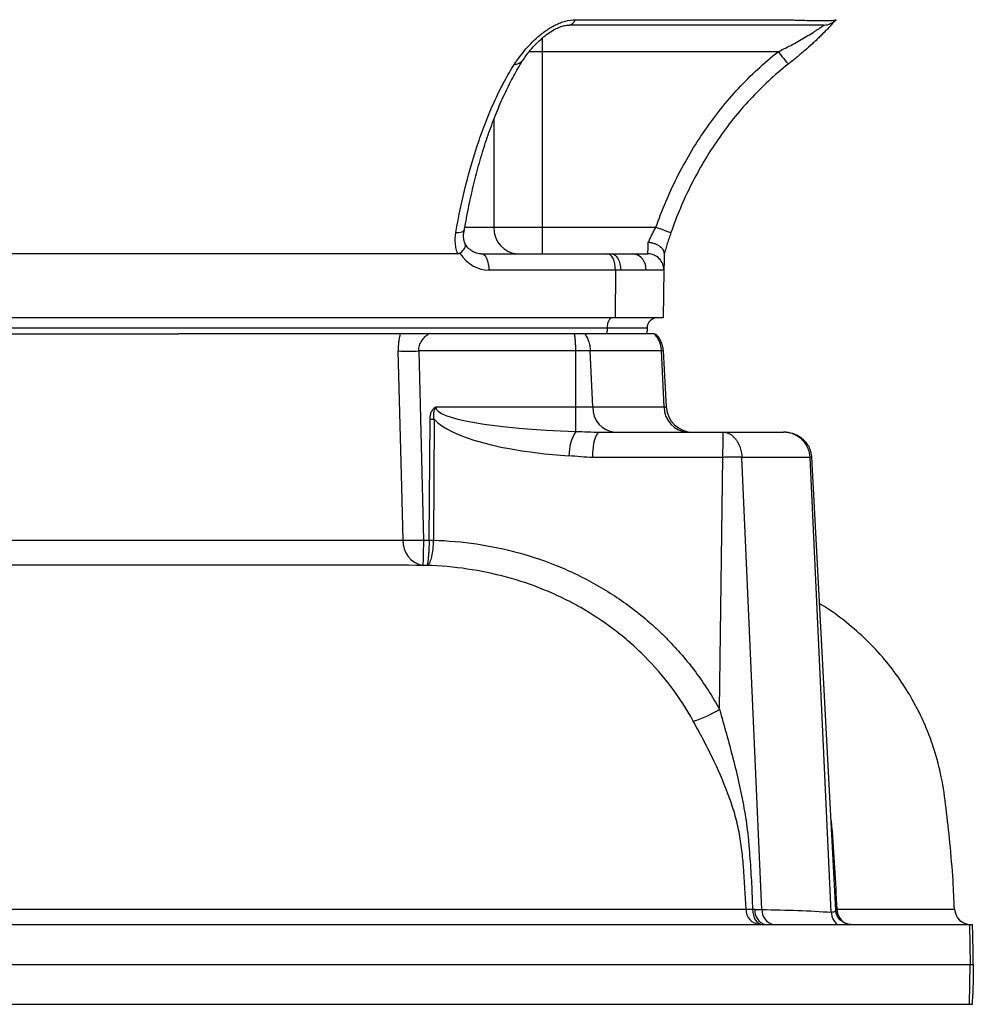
# Model space of a CAD drawing. Header units: millimetres. Extents: x 1136 to 1836, y 540 to 2623.
# Tile 7 of 13: x 1628 to 1807, y 851 to 1036. Entities that reach past the tile are written whole.
import ezdxf

# ---------------------------------------------------------------- set-up
doc = ezdxf.new("R2010")
doc.units = ezdxf.units.MM

msp = doc.modelspace()

# ---------------------------------------------------------------- linework, layer by layer
at = {"color": 7, "linetype": 'Continuous', "lineweight": 25}
for p, q in [((1732.03, 1035.6), (1771.92, 1035.6)), ((1770.19, 1029.59), (1725.79, 1029.59)), ((1725.79, 1029.59), (1725.79, 996.59)), ((1711.13, 996.05), (1711.13, 996.08)), ((1716.75, 996.59), (1725.79, 996.59)), ((1725.79, 996.59), (1725.79, 991.59)), ((1725.79, 996.59), (1747.2, 996.59)), ((1709.97, 991.59), (1574.78, 991.59)), ((1714.36, 991.59), (1738.1, 991.59)), ((1738.1, 991.59), (1738.89, 991.59)), ((1738.89, 991.59), (1742.87, 991.59)), ((1742.87, 991.59), (1745.7, 991.59)), ((1739.6, 988.54), (1715.86, 988.54)), ((1739.6, 988.54), (1739.52, 979.59)), ((1740.54, 988.54), (1739.6, 988.54)), ((1745.31, 988.54), (1740.54, 988.54)), ((1748.7, 988.54), (1745.31, 988.54)), ((1748.7, 988.54), (1748.55, 979.59)), ((1739.52, 979.59), (1545.02, 979.59)), ((1748.55, 979.59), (1739.52, 979.59)), ((1738.01, 977.66), (1543.51, 977.66)), ((1738.01, 977.66), (1737.99, 976.59)), ((1745.53, 977.66), (1738.01, 977.66)), ((1745.53, 977.66), (1745.49, 976.59)), ((1623.97, 976.59), (1657.51, 976.59)), ((1729.26, 976.59), (1657.51, 976.59)), ((1731.9, 976.59), (1729.26, 976.59)), ((1735.45, 976.59), (1733.82, 976.59)), ((1737.99, 976.59), (1735.45, 976.59)), ((1745.49, 976.59), (1737.99, 976.59)), ((1746.88, 976.59), (1745.49, 976.59)), ((1702.62, 973.35), (1703.5, 937.81)), ((1732.15, 973.35), (1702.62, 973.35)), ((1732.15, 962.83), (1732.15, 973.35)), ((1735.33, 962.83), (1734.87, 973.35)), ((1748.26, 973.35), (1734.87, 973.35)), ((1748.75, 962.83), (1748.26, 973.35)), ((1749.16, 962.83), (1748.61, 973.39)), ((1748.61, 973.39), (1748.61, 973.39)), ((1705.81, 962.83), (1732.15, 962.83)), ((1732.15, 962.83), (1735.33, 962.83)), ((1732.15, 958.24), (1732.15, 962.83)), ((1735.33, 962.83), (1748.75, 962.83)), ((1704.58, 937.8), (1704.74, 960.53)), ((1705.52, 960.53), (1705.36, 937.8)), ((1736.61, 958.09), (1759.85, 958.09)), ((1759.85, 958.09), (1771.16, 958.09)), ((1759.79, 953.35), (1735.32, 953.35)), ((1759.15, 906.02), (1759.79, 953.35)), ((1767.11, 868.4), (1763.36, 953.35)), ((1776.18, 953.35), (1763.36, 953.35)), ((1780.16, 867.89), (1776.18, 953.35)), ((1781, 868.28), (1776.54, 953.4)), ((1703.5, 937.81), (1704.58, 937.78)), ((1765.36, 868.44), (1765.8, 868.44)), ((1584.26, 865.59), (1767.82, 865.59)), ((1767.82, 865.59), (1769.21, 865.59)), ((1769.21, 865.59), (1781.27, 865.59)), ((1781.27, 865.59), (1783.87, 865.59)), ((1783.87, 865.59), (1806.15, 865.59)), ((1806.15, 865.59), (1806.28, 858.09)), ((1806.15, 865.59), (1806.74, 865.59)), ((1806.77, 863.72), (1806.74, 865.59)), ((1584.29, 858.09), (1806.28, 858.09)), ((1806.15, 850.59), (1806.28, 858.09)), ((1806.28, 858.09), (1806.86, 858.09)), ((1806.74, 850.59), (1806.77, 852.47)), ((1584.26, 850.59), (1806.15, 850.59)), ((1806.15, 850.59), (1806.74, 850.59))]:
    msp.add_line(p, q, dxfattribs=at)
at = {"color": 8, "linetype": 'Continuous', "lineweight": 25}
for p, q in [((1725.79, 1032.16), (1725.79, 1029.59)), ((1725.79, 1029.59), (1723.35, 1029.59)), ((1716.75, 1016.87), (1716.75, 996.59)), ((1711.39, 996.59), (1716.75, 996.59)), ((1748.75, 962.83), (1749.16, 962.83))]:
    msp.add_line(p, q, dxfattribs=at)
at = {"color": 7, "linetype": 'Continuous', "lineweight": 25, "flags": 128}
for points in [[(1781.05, 1035.6), (1781.05, 1035.6)], [(1770.19, 1029.59), (1770.56, 1029.13), (1770.9, 1028.69), (1771.23, 1028.28), (1771.51, 1027.93), (1771.74, 1027.63), (1771.91, 1027.42), (1772.02, 1027.28), (1772.05, 1027.24)], [(1747.2, 996.59), (1747.75, 996.4), (1748.29, 996.21), (1748.77, 996.04), (1749.2, 995.89), (1749.56, 995.77), (1749.82, 995.68), (1749.98, 995.62), (1750.03, 995.6)], [(1745.7, 991.59), (1745.71, 991.69), (1745.71, 991.96), (1745.73, 992.41), (1745.74, 993.01), (1745.76, 993.75)], [(1748.76, 991.72), (1748.74, 990.63), (1748.72, 989.74), (1748.71, 989.08), (1748.71, 988.68), (1748.7, 988.54)], [(1715.86, 988.54), (1715.83, 989.13), (1715.75, 989.7), (1715.61, 990.23), (1715.43, 990.7), (1715.2, 991.08), (1714.94, 991.36), (1714.65, 991.53), (1714.36, 991.59)], [(1739.6, 988.54), (1739.57, 989.13), (1739.49, 989.7), (1739.36, 990.23), (1739.17, 990.7), (1738.94, 991.08), (1738.68, 991.36), (1738.39, 991.53), (1738.1, 991.59)], [(1738.89, 991.59), (1739.22, 991.53), (1739.53, 991.36), (1739.82, 991.08), (1740.07, 990.7), (1740.28, 990.23), (1740.43, 989.7), (1740.52, 989.13), (1740.54, 988.54)], [(1739.01, 979.59), (1738.82, 979.56), (1738.64, 979.45), (1738.47, 979.27), (1738.32, 979.03), (1738.19, 978.74), (1738.1, 978.41), (1738.04, 978.04), (1738.01, 977.66)], [(1699.66, 937.81), (1699.41, 947.79), (1698.76, 973.35)], [(1735.32, 953.35), (1735.36, 954.29), (1735.44, 955.19), (1735.56, 956.01), (1735.72, 956.72), (1735.92, 957.3), (1736.14, 957.74), (1736.37, 958), (1736.61, 958.09)], [(1703.5, 937.81), (1703.48, 936.88), (1703.47, 936), (1703.45, 935.19), (1703.44, 934.47), (1703.42, 933.89), (1703.41, 933.45), (1703.41, 933.18), (1703.41, 933.07)], [(1765.36, 868.44), (1765.41, 867.87), (1765.52, 867.34), (1765.7, 866.85), (1765.93, 866.42), (1766.2, 866.07), (1766.51, 865.81), (1766.85, 865.65), (1767.2, 865.59)]]:
    msp.add_lwpolyline(points, dxfattribs=at)
at = {"color": 8, "linetype": 'Continuous', "lineweight": 25, "flags": 128}
msp.add_lwpolyline([(1709.59, 995.6), (1710.07, 995.62), (1710.48, 995.68), (1710.8, 995.77), (1711.02, 995.89), (1711.12, 996.04), (1711.13, 996.05)], dxfattribs=at)
at = {"color": 7, "linetype": 'Continuous', "lineweight": 25}
for centre, radius, start, end in [((1730.67, 1035.99), 1.41, 279.6844, 344.1784), ((1778.81, 1037.59), 3, 270, 318.372), ((1721.52, 996.36), 4.78, 177.2529, 266.9602), ((1742.55, 988.84), 2.78, 353.894, 83.4141), ((1745.7, 988.59), 3, 359, 90), ((1747.53, 977.59), 2, 90, 178), ((1700.69, 1039.35), 66.02, 268.3249, 271.6751), ((1739.92, 962.67), 4.6, 177.9991, 264.7914), ((1753.47, 962.81), 4.72, 179.7144, 266.7933), ((1754.15, 963.09), 5, 183, 270), ((1705.13, 1016.24), 55.71, 269.6013, 270.3987), ((1739.23, 953.77), 8.37, 147.7245, 180.8159), ((1704.15, 937.52), 4.51, 176.2786, 260.4605), ((1701.58, 1004.1), 66.31, 268.3379, 271.6621), ((1704.97, 993.51), 55.71, 269.6013, 270.3987), ((1706.62, 993.13), 55.38, 267.8931, 268.6947), ((1748.98, 922.1), 19.02, 285.9786, 302.323), ((1766.93, 868.37), 2.79, 178.2162, 265.526), ((1768.39, 868.13), 2.6, 173.2557, 257.3628), ((1769.96, 868.34), 2.85, 178.909, 254.8129), ((1783.21, 867.94), 3.05, 180.8454, 230.2851), ((1784.09, 868.46), 2.87, 180.1218, 267.6426), ((1806.34, 868.59), 3, 182.2783, 269.9435)]:
    msp.add_arc(centre, radius, start, end, dxfattribs=at)
at = {"color": 8, "linetype": 'Continuous', "lineweight": 25}
msp.add_arc((1720.75, 1029.01), 1.77, 265.1136, 325.4417, dxfattribs=at)
at = {"color": 7, "linetype": 'Continuous', "lineweight": 25}
for centre, major_axis, ratio, start_param, end_param in [((1715.93, 996.54), (0.28, 8), 0.865762, 2.247727, 3.17178), ((1743.18, 963.09), (37.38, 0.28), 0.133574, 3.138763, 4.411704), ((1741.89, 963.35), (37.38, 0.58), 0.267102, 3.369284, 4.40852)]:
    msp.add_ellipse(centre, major_axis=major_axis, ratio=ratio, start_param=start_param, end_param=end_param, dxfattribs=at)
for points, knots in [([(1720.6, 1027.24), (1720.74, 1027.45), (1720.88, 1027.65), (1721.17, 1028.07), (1721.32, 1028.28), (1721.79, 1028.92), (1722.13, 1029.35), (1722.86, 1030.21), (1723.26, 1030.65), (1724.1, 1031.52), (1724.55, 1031.95), (1725.27, 1032.58), (1725.52, 1032.79), (1726.04, 1033.19), (1726.31, 1033.39), (1726.86, 1033.77), (1727.14, 1033.95), (1727.72, 1034.3), (1728.02, 1034.46), (1728.63, 1034.76), (1728.94, 1034.9), (1729.56, 1035.14), (1729.87, 1035.25), (1730.82, 1035.51), (1731.44, 1035.6), (1732.03, 1035.6)], [0, 0, 0, 0, 0.0625, 0.0625, 0.125, 0.125, 0.25, 0.25, 0.375, 0.375, 0.5, 0.5, 0.5625, 0.5625, 0.625, 0.625, 0.6875, 0.6875, 0.75, 0.75, 0.8125, 0.8125, 0.875, 0.875, 1, 1, 1, 1]), ([(1722.22, 1028), (1722.39, 1028.26), (1722.78, 1028.85), (1723.61, 1029.9), (1724.62, 1031.04), (1725.75, 1032.11), (1726.85, 1032.97), (1727.91, 1033.66), (1728.93, 1034.15), (1729.84, 1034.46), (1730.54, 1034.59), (1730.81, 1034.58), (1730.89, 1034.58)], [0, 0, 0, 0, 0.108583, 0.244155, 0.401828, 0.528815, 0.639702, 0.736884, 0.821574, 0.89552, 0.96954, 1, 1, 1, 1]), ([(1778.81, 1034.59), (1778.81, 1034.59), (1778.81, 1034.59), (1778.81, 1034.59), (1778.81, 1034.59), (1778.81, 1034.59), (1778.81, 1034.59), (1778.81, 1034.59), (1778.78, 1034.59), (1778.65, 1034.59), (1778.56, 1034.59), (1778.32, 1034.59), (1778.17, 1034.59), (1777.81, 1034.59), (1777.6, 1034.59), (1777.13, 1034.59), (1776.86, 1034.59), (1776, 1034.59), (1775.32, 1034.59), (1774.16, 1034.59), (1773.75, 1034.59), (1772.9, 1034.59), (1772.46, 1034.59), (1771.77, 1034.59), (1771.53, 1034.59), (1771.05, 1034.59), (1770.81, 1034.59), (1770.07, 1034.59), (1768.61, 1034.59), (1763.22, 1034.59), (1750.49, 1034.59), (1738.74, 1034.59), (1730.91, 1034.59)], [0, 0, 0, 0, 0.25, 0.375, 0.40625, 0.40625, 0.421875, 0.421875, 0.4375, 0.4375, 0.453125, 0.453125, 0.46875, 0.46875, 0.484375, 0.484375, 0.5, 0.5, 0.53125, 0.53125, 0.546875, 0.546875, 0.5625, 0.5625, 0.570312, 0.570312, 0.578125, 0.578125, 0.59375, 0.625, 0.75, 1, 1, 1, 1]), ([(1770.19, 1029.59), (1770.65, 1029.82), (1771.11, 1030.04), (1772.01, 1030.49), (1772.45, 1030.72), (1773.33, 1031.19), (1773.77, 1031.43), (1774.63, 1031.92), (1775.06, 1032.17), (1775.88, 1032.66), (1776.27, 1032.91), (1776.84, 1033.27), (1777.03, 1033.39), (1777.38, 1033.62), (1777.55, 1033.73), (1777.86, 1033.94), (1778.01, 1034.04), (1778.28, 1034.22), (1778.4, 1034.3), (1778.54, 1034.41), (1778.59, 1034.44), (1778.67, 1034.49), (1778.7, 1034.52), (1778.78, 1034.57), (1778.81, 1034.59), (1778.81, 1034.59)], [0, 0, 0, 0, 0.125, 0.125, 0.25, 0.25, 0.375, 0.375, 0.5, 0.5, 0.625, 0.625, 0.6875, 0.6875, 0.75, 0.75, 0.8125, 0.8125, 0.875, 0.875, 0.90625, 0.90625, 0.9375, 0.9375, 1, 1, 1, 1]), ([(1771.92, 1035.6), (1772.08, 1035.59), (1772.25, 1035.59), (1772.58, 1035.57), (1772.75, 1035.57), (1773.23, 1035.55), (1773.55, 1035.53), (1774.47, 1035.5), (1775.06, 1035.49), (1776.72, 1035.45), (1777.67, 1035.44), (1778.86, 1035.44), (1779.21, 1035.44), (1779.83, 1035.45), (1780.1, 1035.46), (1780.53, 1035.49), (1780.7, 1035.5), (1780.89, 1035.53), (1780.94, 1035.55), (1781, 1035.57), (1781.01, 1035.57), (1781.04, 1035.59), (1781.05, 1035.59), (1781.05, 1035.6)], [0, 0, 0, 0, 0.03125, 0.03125, 0.0625, 0.0625, 0.125, 0.125, 0.25, 0.25, 0.5, 0.5, 0.625, 0.625, 0.75, 0.75, 0.875, 0.875, 0.9375, 0.9375, 0.96875, 0.96875, 1, 1, 1, 1]), ([(1781.05, 1035.6), (1781.05, 1035.6), (1781.03, 1035.58), (1780.95, 1035.49), (1780.89, 1035.42), (1780.74, 1035.25), (1780.64, 1035.14), (1780.42, 1034.9), (1780.29, 1034.76), (1779.87, 1034.3), (1779.54, 1033.95), (1778.99, 1033.38), (1778.79, 1033.18), (1778.39, 1032.77), (1778.18, 1032.57), (1777.75, 1032.15), (1777.53, 1031.94), (1777.08, 1031.5), (1776.85, 1031.29), (1776.14, 1030.63), (1775.65, 1030.2), (1774.66, 1029.34), (1774.15, 1028.91), (1773.38, 1028.28), (1773.12, 1028.07), (1772.59, 1027.65), (1772.32, 1027.45), (1772.05, 1027.24)], [0, 0, 0, 0, 0.0625, 0.0625, 0.125, 0.125, 0.1875, 0.1875, 0.25, 0.25, 0.375, 0.375, 0.4375, 0.4375, 0.5, 0.5, 0.5625, 0.5625, 0.625, 0.625, 0.75, 0.75, 0.875, 0.875, 0.9375, 0.9375, 1, 1, 1, 1]), ([(1747.2, 996.59), (1748.33, 999.82), (1749.65, 1002.95), (1751.94, 1007.5), (1752.76, 1008.99), (1754.49, 1011.93), (1755.42, 1013.37), (1758.32, 1017.58), (1760.43, 1020.22), (1765.02, 1025.16), (1767.51, 1027.47), (1770.19, 1029.59)], [0, 0, 0, 0, 0.25, 0.25, 0.375, 0.375, 0.5, 0.5, 0.75, 0.75, 1, 1, 1, 1]), ([(1709.59, 995.6), (1710.13, 998.7), (1710.76, 1001.69), (1712.21, 1007.46), (1713.03, 1010.24), (1714.41, 1014.25), (1714.89, 1015.56), (1715.66, 1017.48), (1715.92, 1018.11), (1716.45, 1019.36), (1716.72, 1019.97), (1717.56, 1021.77), (1718.14, 1022.93), (1719.34, 1025.16), (1719.96, 1026.22), (1720.6, 1027.24)], [0, 0, 0, 0, 0.25, 0.25, 0.5, 0.5, 0.625, 0.625, 0.6875, 0.6875, 0.75, 0.75, 0.875, 0.875, 1, 1, 1, 1]), ([(1711.19, 996.03), (1711.33, 996.84), (1711.73, 999.14), (1712.48, 1002.71), (1713.46, 1006.82), (1714.56, 1010.69), (1715.82, 1014.48), (1717.19, 1018.11), (1718.68, 1021.54), (1720.25, 1024.72), (1721.45, 1026.72), (1722.12, 1027.88), (1722.22, 1028.04)], [0, 0, 0, 0, 0.0645394, 0.183436, 0.2930386, 0.4089896, 0.5211614, 0.6388633, 0.754917, 0.8688217, 0.9808774, 1, 1, 1, 1]), ([(1772.05, 1027.24), (1769.48, 1025.21), (1767.11, 1023), (1762.71, 1018.26), (1760.69, 1015.74), (1757.92, 1011.71), (1757.03, 1010.33), (1755.37, 1007.52), (1754.58, 1006.08), (1752.38, 1001.7), (1751.11, 998.69), (1750.03, 995.6)], [0, 0, 0, 0, 0.25, 0.25, 0.5, 0.5, 0.625, 0.625, 0.75, 0.75, 1, 1, 1, 1]), ([(1709.97, 991.59), (1709.85, 991.9), (1709.75, 992.21), (1709.59, 992.86), (1709.53, 993.2), (1709.44, 994.21), (1709.47, 994.9), (1709.59, 995.6)], [0, 0, 0, 0, 0.25, 0.25, 0.5, 0.5, 1, 1, 1, 1]), ([(1711.38, 993.4), (1711.28, 993.67), (1711.08, 994.24), (1711.01, 995.17), (1711.11, 995.81), (1711.16, 996.08)], [0, 0, 0, 0, 0.357254, 0.729416, 1, 1, 1, 1]), ([(1745.76, 993.75), (1745.86, 993.96), (1745.97, 994.19), (1746.19, 994.65), (1746.3, 994.89), (1746.54, 995.37), (1746.67, 995.61), (1746.93, 996.1), (1747.06, 996.35), (1747.2, 996.59)], [0, 0, 0, 0, 0.25, 0.25, 0.5, 0.5, 0.75, 0.75, 1, 1, 1, 1]), ([(1750.03, 995.6), (1749.91, 995.25), (1749.79, 994.9), (1749.56, 994.21), (1749.45, 993.86), (1749.23, 993.19), (1749.13, 992.86), (1748.94, 992.21), (1748.84, 991.9), (1748.76, 991.59)], [0, 0, 0, 0, 0.25, 0.25, 0.5, 0.5, 0.75, 0.75, 1, 1, 1, 1]), ([(1714.36, 991.59), (1714.24, 991.6), (1713.79, 991.61), (1713.08, 991.82), (1712.23, 992.36), (1711.63, 992.99), (1711.34, 993.46), (1711.26, 993.59)], [0, 0, 0, 0, 0.106917, 0.394989, 0.63854, 0.897619, 1, 1, 1, 1]), ([(1748.76, 991.72), (1748.76, 991.83), (1748.74, 991.95), (1748.67, 992.17), (1748.61, 992.29), (1748.46, 992.51), (1748.37, 992.62), (1748.15, 992.83), (1748.03, 992.93), (1747.75, 993.12), (1747.6, 993.21), (1747.27, 993.37), (1747.1, 993.44), (1746.73, 993.56), (1746.55, 993.61), (1746.25, 993.68), (1746.16, 993.7), (1745.96, 993.73), (1745.86, 993.74), (1745.76, 993.75)], [0, 0, 0, 0, 0.125, 0.125, 0.25, 0.25, 0.375, 0.375, 0.5, 0.5, 0.625, 0.625, 0.75, 0.75, 0.875, 0.875, 0.9375, 0.9375, 1, 1, 1, 1]), ([(1710.36, 991.72), (1710.58, 991.91), (1711.03, 992.3), (1711.37, 992.86), (1711.47, 993.26), (1711.34, 993.4), (1711.3, 993.44)], [0, 0, 0, 0, 0.2926058, 0.5852258, 0.8777549, 1, 1, 1, 1]), ([(1699.12, 976.59), (1699.06, 976.34), (1699, 976.08), (1698.9, 975.55), (1698.86, 975.28), (1698.77, 974.47), (1698.75, 973.92), (1698.76, 973.35)], [0, 0, 0, 0, 0.25, 0.25, 0.5, 0.5, 1, 1, 1, 1]), ([(1702.62, 973.35), (1702.61, 973.53), (1702.62, 973.7), (1702.66, 974.05), (1702.7, 974.22), (1702.8, 974.54), (1702.86, 974.7), (1703, 975), (1703.08, 975.14), (1703.35, 975.55), (1703.55, 975.79), (1704, 976.23), (1704.24, 976.42), (1704.48, 976.59)], [0, 0, 0, 0, 0.125, 0.125, 0.25, 0.25, 0.375, 0.375, 0.5, 0.5, 0.75, 0.75, 1, 1, 1, 1]), ([(1732.15, 973.35), (1732.15, 973.7), (1732.14, 974.03), (1732.12, 974.52), (1732.11, 974.68), (1732.09, 975), (1732.08, 975.16), (1732.06, 975.45), (1732.04, 975.6), (1732.01, 975.87), (1731.99, 976), (1731.96, 976.26), (1731.94, 976.38), (1731.91, 976.53), (1731.91, 976.56), (1731.9, 976.59)], [0, 0, 0, 0, 0.1327759, 0.1327759, 0.1991638, 0.1991638, 0.2655518, 0.2655518, 0.329218, 0.329218, 0.3928842, 0.3928842, 0.4565505, 0.4565505, 0.4733431, 0.4733431, 0.4733431, 0.4733431]), ([(1733.82, 976.59), (1733.71, 976.59), (1733.59, 976.59), (1733.31, 976.59), (1733.16, 976.59), (1732.82, 976.59), (1732.65, 976.59), (1732.28, 976.59), (1732.09, 976.59), (1731.9, 976.59)], [0, 0, 0, 0, 0.25, 0.25, 0.5, 0.5, 0.75, 0.75, 1, 1, 1, 1]), ([(1733.82, 976.59), (1733.84, 976.56), (1733.86, 976.53), (1733.96, 976.38), (1734.04, 976.26), (1734.18, 976), (1734.25, 975.87), (1734.37, 975.6), (1734.43, 975.45), (1734.54, 975.16), (1734.59, 975), (1734.68, 974.68), (1734.72, 974.52), (1734.81, 974.03), (1734.85, 973.7), (1734.87, 973.35)], [0, 0, 0, 0, 0.0167926, 0.0167926, 0.0804589, 0.0804589, 0.1441251, 0.1441251, 0.2077913, 0.2077913, 0.2741792, 0.2741792, 0.3405672, 0.3405672, 0.4733431, 0.4733431, 0.4733431, 0.4733431]), ([(1748.26, 973.35), (1748.26, 973.42), (1748.25, 973.57), (1748.22, 973.78), (1748.19, 973.99), (1748.15, 974.19), (1748.1, 974.4), (1748.04, 974.6), (1747.98, 974.81), (1747.9, 975.01), (1747.79, 975.26), (1747.64, 975.57), (1747.42, 975.93), (1747.17, 976.28), (1746.97, 976.49), (1746.88, 976.59)], [0, 0, 0, 0, 0.058262, 0.116622, 0.175083, 0.23365, 0.292327, 0.351117, 0.410026, 0.469056, 0.528212, 0.642831, 0.759653, 0.878701, 1, 1, 1, 1]), ([(1748.61, 973.38), (1748.57, 973.7), (1748.49, 974.35), (1748.13, 975.26), (1747.67, 976.03), (1747.27, 976.43), (1747.1, 976.6)], [0, 0, 0, 0, 0.264842, 0.537509, 0.800138, 1, 1, 1, 1]), ([(1734.87, 973.35), (1734.84, 973.36), (1734.77, 973.36), (1734.67, 973.36), (1734.55, 973.37), (1734.44, 973.37), (1734.31, 973.37), (1734.19, 973.37), (1734.05, 973.38), (1733.92, 973.38), (1733.73, 973.38), (1733.48, 973.38), (1733.16, 973.37), (1732.83, 973.37), (1732.5, 973.36), (1732.27, 973.36), (1732.15, 973.35)], [0, 0, 0, 0, 0.053382, 0.106518, 0.159409, 0.212055, 0.264458, 0.316618, 0.368537, 0.420215, 0.471653, 0.575558, 0.680337, 0.785999, 0.892551, 1, 1, 1, 1]), ([(1704.74, 960.53), (1704.74, 960.75), (1704.76, 960.97), (1704.84, 961.41), (1704.89, 961.63), (1705.06, 962.03), (1705.17, 962.23), (1705.37, 962.49), (1705.45, 962.57), (1705.62, 962.72), (1705.71, 962.78), (1705.81, 962.83)], [0, 0, 0, 0, 0.25, 0.25, 0.5, 0.5, 0.75, 0.75, 0.875, 0.875, 1, 1, 1, 1]), ([(1705.52, 960.53), (1705.48, 960.73), (1705.45, 960.92), (1705.42, 961.31), (1705.43, 961.51), (1705.47, 961.9), (1705.52, 962.1), (1705.64, 962.47), (1705.72, 962.65), (1705.81, 962.83)], [0, 0, 0, 0, 0.25, 0.25, 0.5, 0.5, 0.75, 0.75, 1, 1, 1, 1]), ([(1732.15, 958.24), (1732.89, 958.22), (1733.64, 958.19), (1735.13, 958.13), (1735.87, 958.09), (1736.61, 958.09)], [0, 0, 0, 0, 0.5, 0.5, 1, 1, 1, 1]), ([(1759.79, 953.35), (1759.79, 953.43), (1759.79, 953.57), (1759.79, 953.78), (1759.8, 953.99), (1759.8, 954.2), (1759.8, 954.41), (1759.81, 954.61), (1759.81, 954.82), (1759.81, 955.02), (1759.82, 955.43), (1759.83, 956.05), (1759.83, 956.75), (1759.84, 957.34), (1759.84, 957.7), (1759.85, 957.9), (1759.85, 958.01), (1759.85, 958.08), (1759.85, 958.09), (1759.85, 958.09)], [0, 0, 0, 0, 0.027582, 0.055203, 0.082868, 0.11058, 0.138342, 0.166158, 0.194031, 0.221965, 0.249963, 0.372228, 0.5001, 0.618676, 0.74996, 0.808984, 0.875049, 0.926802, 1, 1, 1, 1]), ([(1759.85, 958.09), (1759.95, 958.09), (1760.04, 958.09), (1760.24, 958.06), (1760.34, 958.04), (1760.54, 958), (1760.64, 957.97), (1760.83, 957.89), (1760.93, 957.85), (1761.12, 957.75), (1761.22, 957.7), (1761.41, 957.57), (1761.5, 957.5), (1761.68, 957.35), (1761.77, 957.27), (1761.9, 957.14), (1761.94, 957.1), (1762.03, 957.01), (1762.07, 956.96), (1762.15, 956.86), (1762.19, 956.81), (1762.28, 956.69), (1762.32, 956.64), (1762.4, 956.52), (1762.44, 956.46), (1762.51, 956.34), (1762.55, 956.28), (1762.66, 956.08), (1762.72, 955.95), (1762.82, 955.74), (1762.85, 955.67), (1762.91, 955.53), (1762.94, 955.46), (1763.02, 955.23), (1763.07, 955.06), (1763.16, 954.74), (1763.2, 954.57), (1763.27, 954.24), (1763.3, 954.06), (1763.34, 953.71), (1763.35, 953.54), (1763.36, 953.35)], [0, 0, 0, 0, 0.057231, 0.057231, 0.114461, 0.114461, 0.171692, 0.171692, 0.228922, 0.228922, 0.288574, 0.288574, 0.348225, 0.348225, 0.407876, 0.407876, 0.437702, 0.437702, 0.467528, 0.467528, 0.49974, 0.49974, 0.531952, 0.531952, 0.564164, 0.564164, 0.596376, 0.596376, 0.6608, 0.6608, 0.693012, 0.693012, 0.725224, 0.725224, 0.793918, 0.793918, 0.862612, 0.862612, 0.931306, 0.931306, 1, 1, 1, 1]), ([(1776.54, 953.39), (1776.49, 953.74), (1776.39, 954.46), (1775.96, 955.45), (1775.35, 956.31), (1774.39, 957.18), (1772.98, 957.94), (1771.76, 958.04), (1771.16, 958.09)], [0, 0, 0, 0, 0.134859, 0.274811, 0.40686, 0.532585, 0.770822, 1, 1, 1, 1]), ([(1776.18, 953.35), (1776.18, 953.43), (1776.17, 953.57), (1776.15, 953.78), (1776.11, 953.99), (1776.07, 954.2), (1776.02, 954.41), (1775.96, 954.61), (1775.89, 954.82), (1775.81, 955.02), (1775.63, 955.43), (1775.27, 956.05), (1774.64, 956.76), (1773.88, 957.34), (1773.18, 957.7), (1772.57, 957.9), (1772.13, 958.01), (1771.66, 958.08), (1771.34, 958.09), (1771.16, 958.09)], [0, 0, 0, 0, 0.027583, 0.055204, 0.082867, 0.110576, 0.138334, 0.166145, 0.194013, 0.22194, 0.24993, 0.372244, 0.500076, 0.618783, 0.749967, 0.809102, 0.87506, 0.927429, 1, 1, 1, 1]), ([(1735.32, 953.35), (1734.58, 953.35), (1733.83, 953.4), (1732.34, 953.53), (1731.6, 953.6), (1730.86, 953.65)], [0, 0, 0, 0, 0.5, 0.5, 1, 1, 1, 1]), ([(1763.36, 953.35), (1763.33, 953.36), (1763.26, 953.36), (1763.16, 953.37), (1763.04, 953.37), (1762.93, 953.38), (1762.8, 953.38), (1762.67, 953.38), (1762.53, 953.39), (1762.39, 953.39), (1762.25, 953.39), (1762.1, 953.39), (1761.95, 953.39), (1761.75, 953.4), (1761.49, 953.39), (1761.16, 953.39), (1760.82, 953.39), (1760.48, 953.38), (1760.13, 953.37), (1759.9, 953.36), (1759.79, 953.35)], [0, 0, 0, 0, 0.043001, 0.085758, 0.128272, 0.170543, 0.212573, 0.254362, 0.295911, 0.337221, 0.378293, 0.419127, 0.459724, 0.500086, 0.581016, 0.662892, 0.745723, 0.829513, 0.91427, 1, 1, 1, 1]), ([(1571.44, 937.83), (1575.3, 937.83), (1583.01, 937.83), (1594.45, 937.83), (1605.76, 937.83), (1616.86, 937.83), (1627.66, 937.83), (1638.14, 937.83), (1648.41, 937.83), (1658.41, 937.82), (1668.12, 937.82), (1678.39, 937.82), (1689.1, 937.81), (1696.13, 937.81), (1699.66, 937.81)], [0, 0, 0, 0, 0.077777, 0.155554, 0.234306, 0.313057, 0.390891, 0.468786, 0.54662, 0.626714, 0.706874, 0.786969, 0.893178, 1, 1, 1, 1]), ([(1704.58, 937.78), (1704.57, 937.47), (1704.56, 937.16), (1704.54, 936.56), (1704.52, 936.26), (1704.49, 935.69), (1704.48, 935.43), (1704.44, 934.92), (1704.42, 934.68), (1704.39, 934.24), (1704.37, 934.05), (1704.33, 933.71), (1704.31, 933.56), (1704.27, 933.32), (1704.26, 933.23), (1704.23, 933.13), (1704.22, 933.11), (1704.2, 933.07), (1704.19, 933.06), (1704.19, 933.06)], [0, 0, 0, 0, 0.125, 0.125, 0.25, 0.25, 0.375, 0.375, 0.5, 0.5, 0.625, 0.625, 0.75, 0.75, 0.875, 0.875, 0.9375, 0.9375, 1, 1, 1, 1]), ([(1705.36, 937.76), (1705.32, 937.21), (1705.26, 936.1), (1705.02, 934.66), (1704.71, 933.6), (1704.42, 933.14), (1704.24, 933.06), (1704.19, 933.06), (1704.19, 933.06)], [0, 0, 0, 0, 0.223839, 0.447259, 0.671121, 0.896433, 0.995422, 1, 1, 1, 1]), ([(1705.36, 937.8), (1708.09, 937.72), (1710.82, 937.48), (1716.18, 936.69), (1718.82, 936.14), (1724.02, 934.71), (1726.59, 933.84), (1729.74, 932.53), (1730.36, 932.26), (1731.61, 931.69), (1732.22, 931.4), (1734.05, 930.5), (1735.25, 929.86), (1738.77, 927.83), (1741.02, 926.32), (1744.26, 923.83), (1745.32, 922.96), (1746.86, 921.59), (1747.37, 921.12), (1748.37, 920.18), (1748.86, 919.7), (1751.26, 917.25), (1753.04, 915.18), (1756.31, 910.79), (1757.8, 908.47), (1759.15, 906.02)], [0, 0, 0, 0, 0.125, 0.125, 0.25, 0.25, 0.375, 0.375, 0.40625, 0.40625, 0.4375, 0.4375, 0.5, 0.5, 0.625, 0.625, 0.6875, 0.6875, 0.71875, 0.71875, 0.75, 0.75, 0.875, 0.875, 1, 1, 1, 1]), ([(1703.41, 933.07), (1699.82, 933.08), (1692.64, 933.08), (1681.78, 933.08), (1671.44, 933.08), (1661.81, 933.09), (1651.71, 933.09), (1641.13, 933.09), (1630.11, 933.09), (1618.9, 933.09), (1607.54, 933.09), (1596.02, 933.09), (1584.26, 933.09), (1576.27, 933.09), (1572.28, 933.09)], [0, 0, 0, 0, 0.1061837, 0.2129786, 0.2908104, 0.368702, 0.4465337, 0.5266254, 0.6067824, 0.6868742, 0.7646628, 0.8424514, 0.921225, 1, 1, 1, 1]), ([(1754.21, 903.81), (1752.97, 906.07), (1751.58, 908.21), (1748.54, 912.25), (1746.88, 914.16), (1744.65, 916.41), (1744.19, 916.85), (1743.26, 917.72), (1742.79, 918.15), (1741.35, 919.41), (1740.37, 920.21), (1737.35, 922.5), (1735.25, 923.89), (1731.98, 925.75), (1730.87, 926.34), (1729.16, 927.16), (1728.59, 927.43), (1727.44, 927.95), (1726.85, 928.2), (1723.92, 929.4), (1721.54, 930.2), (1716.7, 931.51), (1714.24, 932.02), (1709.26, 932.75), (1706.73, 932.97), (1704.19, 933.06)], [0, 0, 0, 0, 0.125, 0.125, 0.25, 0.25, 0.28125, 0.28125, 0.3125, 0.3125, 0.375, 0.375, 0.5, 0.5, 0.5625, 0.5625, 0.59375, 0.59375, 0.625, 0.625, 0.75, 0.75, 0.875, 0.875, 1, 1, 1, 1]), ([(1803.31, 868.46), (1803.24, 870.25), (1803.05, 874.41), (1802.52, 880.74), (1801.8, 887.24), (1801, 893.15), (1799.7, 898.08), (1798.23, 902.12), (1796.77, 905.36), (1794.99, 908.67), (1792.74, 912.19), (1789.79, 915.95), (1786.39, 919.54), (1782.51, 922.81), (1779.66, 924.91), (1778.07, 925.79), (1777.99, 925.83)], [0, 0, 0, 0, 0.081179, 0.188753, 0.287819, 0.378013, 0.458994, 0.519389, 0.57327, 0.620871, 0.69121, 0.764007, 0.839218, 0.916797, 0.995837, 1, 1, 1, 1]), ([(1759.15, 906.02), (1760.02, 902.97), (1760.88, 899.91), (1762.07, 895.27), (1762.45, 893.72), (1763.15, 890.61), (1763.47, 889.04), (1764.03, 885.91), (1764.27, 884.33), (1764.5, 882.36), (1764.54, 881.96), (1764.61, 881.17), (1764.64, 880.77), (1764.74, 879.58), (1764.81, 878.79), (1764.98, 876.4), (1765.09, 874.81), (1765.25, 871.62), (1765.31, 870.03), (1765.36, 868.44)], [0, 0, 0, 0, 0.25, 0.25, 0.375, 0.375, 0.5, 0.5, 0.625, 0.625, 0.65625, 0.65625, 0.6875, 0.6875, 0.75, 0.75, 0.875, 0.875, 1, 1, 1, 1]), ([(1764.14, 868.46), (1764.01, 871.16), (1763.84, 875.01), (1763.33, 879.99), (1762.81, 883.44), (1761.92, 886.83), (1760.34, 891.4), (1758.33, 895.95), (1756.04, 900.47), (1754.82, 902.7), (1754.21, 903.81)], [0, 0, 0, 0, 0.217316, 0.310122, 0.4028, 0.497639, 0.592545, 0.794111, 0.897082, 1, 1, 1, 1]), ([(1274.26, 868.19), (1274.26, 868.19), (1276.94, 868.19), (1284.72, 868.19), (1295.58, 868.18), (1307.8, 868.18), (1320.76, 868.18), (1333.11, 868.18), (1344.45, 868.18), (1354.59, 868.18), (1365.05, 868.19), (1375.78, 868.2), (1386.74, 868.21), (1397.91, 868.22), (1409.34, 868.24), (1420.94, 868.26), (1432.66, 868.28), (1444.52, 868.3), (1456.54, 868.32), (1469.93, 868.34), (1484.7, 868.36), (1500.84, 868.39), (1517.2, 868.42), (1533.73, 868.44), (1550.39, 868.46), (1565.46, 868.48), (1578.93, 868.49), (1590.85, 868.47), (1602.67, 868.46), (1614.34, 868.46), (1625.82, 868.46), (1637.08, 868.46), (1648.12, 868.46), (1658.93, 868.46), (1669.52, 868.46), (1679.85, 868.46), (1690.76, 868.47), (1702.08, 868.47), (1713.68, 868.46), (1724.82, 868.46), (1735.43, 868.46), (1745.45, 868.46), (1755.16, 868.46), (1761.04, 868.46), (1764.14, 868.46)], [0, 0, 0, 0, 0, 0.030866, 0.061792, 0.092717, 0.124107, 0.155498, 0.176855, 0.198213, 0.219719, 0.241226, 0.262524, 0.283821, 0.305267, 0.326712, 0.347862, 0.369012, 0.390308, 0.411605, 0.439373, 0.467162, 0.49493, 0.523502, 0.552096, 0.580668, 0.601482, 0.622296, 0.643263, 0.664231, 0.685022, 0.705853, 0.726644, 0.747454, 0.768264, 0.789239, 0.810213, 0.836452, 0.86271, 0.888948, 0.915952, 0.942979, 0.969983, 1, 1, 1, 1]), ([(1764.14, 868.46), (1764.43, 868.45), (1764.79, 868.44), (1765.27, 868.44), (1765.36, 868.44)], [0, 0, 0, 0, 0.824549, 1, 1, 1, 1]), ([(1765.8, 868.44), (1766.05, 868.44), (1766.29, 868.43), (1766.72, 868.41), (1766.93, 868.4), (1767.11, 868.4)], [0, 0, 0, 0, 0.5, 0.5, 1, 1, 1, 1]), ([(1767.11, 868.4), (1769.46, 868.36), (1771.73, 868.31), (1776.08, 868.15), (1778.17, 868.04), (1780.16, 867.89)], [0, 0, 0, 0, 0.5, 0.5, 1, 1, 1, 1]), ([(1783.8, 865.62), (1783.7, 865.61), (1783.34, 865.6), (1782.67, 865.82), (1781.92, 866.3), (1781.35, 867.02), (1781.05, 867.73), (1781.03, 868.15), (1781.03, 868.29)], [0, 0, 0, 0, 0.077205, 0.277484, 0.484415, 0.694616, 0.904451, 1, 1, 1, 1]), ([(1806.86, 858.09), (1806.85, 858.78), (1806.83, 860.18), (1806.8, 862.13), (1806.78, 863.23), (1806.77, 863.72)], [0, 0, 0, 0, 0.351835, 0.713878, 1, 1, 1, 1]), ([(1806.86, 858.09), (1806.85, 857.4), (1806.83, 856), (1806.8, 854.05), (1806.78, 852.95), (1806.77, 852.47)], [0, 0, 0, 0, 0.351835, 0.713878, 1, 1, 1, 1])]:
    msp.add_open_spline(points, degree=3, knots=knots, dxfattribs=at)
for points in [[(1710.36, 991.72), (1710.24, 991.63), (1710.11, 991.59), (1709.97, 991.59)], [(1704.58, 937.78), (1704.58, 937.79), (1704.58, 937.79), (1704.58, 937.8)], [(1705.36, 937.8), (1705.36, 937.79), (1705.36, 937.77), (1705.36, 937.76)], [(1704.19, 933.06), (1703.93, 933.06), (1703.67, 933.07), (1703.41, 933.07)]]:
    msp.add_open_spline(points, degree=3, dxfattribs=at)
at = {"color": 8, "linetype": 'Continuous', "lineweight": 25}
for points, knots in [([(1748.6, 973.38), (1748.59, 973.38), (1748.57, 973.37), (1748.37, 973.36), (1748.26, 973.35)], [0, 0, 0, 0, 0.469864, 1, 1, 1, 1]), ([(1776.5, 953.39), (1776.51, 953.39), (1776.54, 953.39), (1776.33, 953.37), (1776.18, 953.35)], [0, 0, 0, 0, 0.330375, 1, 1, 1, 1]), ([(1780.12, 885.04), (1780.16, 884.7), (1780.45, 881.81), (1780.77, 876.25), (1781.07, 871.06), (1781.22, 868.46)], [0, 0, 0, 0, 0.06321, 0.530682, 1, 1, 1, 1]), ([(1780.16, 867.89), (1780.49, 867.96), (1781, 868.05), (1780.93, 868.22), (1780.91, 868.28)], [0, 0, 0, 0, 0.65421, 1, 1, 1, 1]), ([(1781.22, 868.46), (1783.47, 868.46), (1787.98, 868.46), (1793.35, 868.46), (1797.68, 868.46), (1800.86, 868.46), (1802.73, 868.46), (1803.51, 868.46), (1803.31, 868.46), (1803.29, 868.46)], [0, 0, 0, 0, 0.163221, 0.326796, 0.49037, 0.656826, 0.823281, 0.986806, 1, 1, 1, 1])]:
    msp.add_open_spline(points, degree=3, knots=knots, dxfattribs=at)

doc.saveas('drawing.dxf')
